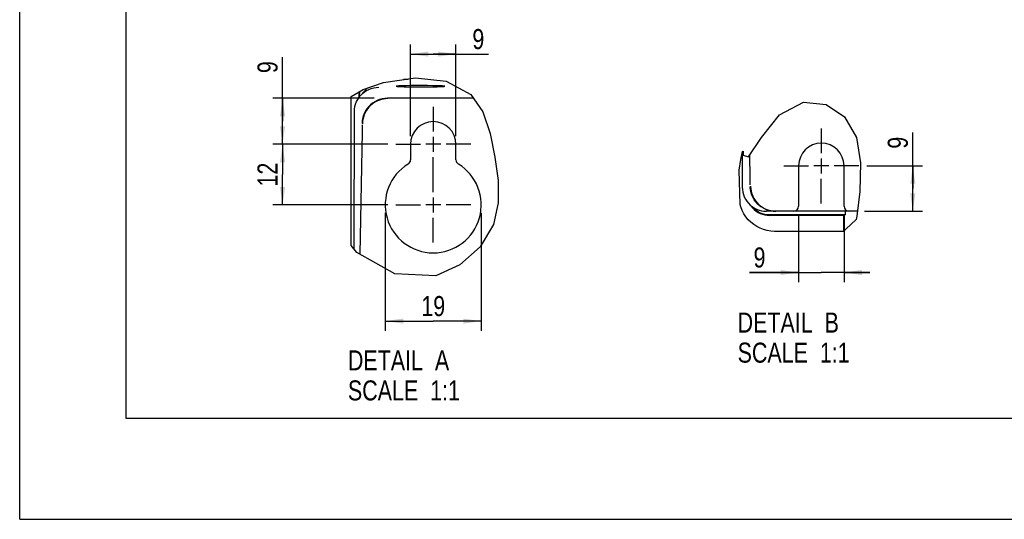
# Model space of a CAD drawing. Header units: inches. Extents: x 0 to 117, y 0 to 83.
# Tile 1 of 70: x 0 to 38, y 0 to 19. Entities that reach past the tile are written whole.
import ezdxf

# ---------------------------------------------------------------- set-up
doc = ezdxf.new("R2010")
doc.units = ezdxf.units.IN
doc.header["$LTSCALE"] = 6.431102
doc.header["$MEASUREMENT"] = 0
doc.linetypes.add('CENTER', pattern=[0.6, 0.375, -0.075, 0.075, -0.075])
doc.layers.get('0').update_dxf_attribs({"linetype": 'CONTINUOUS'})
doc.layers.add('DEFAULT_1', color=7, linetype='CENTER')
doc.styles.get("Standard").update_dxf_attribs({"font": 'txt', "width": 0.8})
doc.dimstyles.new('DIMSTYLE_3', dxfattribs={"dimtxt": 0.78125, "dimasz": 0.7, "dimexe": 0.18, "dimexo": 0.0625, "dimgap": 0.09, "dimtad": 1, "dimdec": 1, "dimlfac": 0.2, "dimzin": 4, "dimdsep": 46, "dimtxsty": 'STANDARD', "dimblk": '_FILLED', "dimblk1": '_FILLED', "dimblk2": '_FILLED', "dimcen": 0.09, "dimadec": 0, "dimazin": 0, "dimtfac": 1, "dimtdec": 1, "dimtofl": 0, "dimtmove": 0, "dimatfit": 3, "dimldrblk": '_FILLED', "dimfxl": 1, "dimtolj": 1, "dimtzin": 4, "dimarcsym": 0})
doc.dimstyles.new('DIMSTYLE_4', dxfattribs={"dimtxt": 0.78125, "dimasz": 0.7, "dimexe": 0.18, "dimexo": 0.0625, "dimgap": 0.09, "dimtad": 1, "dimdec": 0, "dimlfac": 0.2, "dimzin": 4, "dimdsep": 46, "dimtxsty": 'STANDARD', "dimblk": '_FILLED', "dimblk1": '_FILLED', "dimblk2": '_FILLED', "dimcen": 0.09, "dimadec": 0, "dimazin": 0, "dimtfac": 1, "dimtdec": 0, "dimtofl": 0, "dimtmove": 0, "dimatfit": 3, "dimldrblk": '_FILLED', "dimfxl": 1, "dimtolj": 1, "dimtzin": 4, "dimarcsym": 0})

# ---------------------------------------------------------------- blocks, each defined once
blk = doc.blocks.new('_FILLED')
at = {"color": 0, "linetype": 'BYBLOCK'}
blk.add_solid([(0, 0), (-1, 0.143), (-1, -0.143)], dxfattribs=at)
blk = doc.blocks.new('*D12')
at = {"color": 7, "linetype": 'CONTINUOUS'}
for p, q in [((14.339, 14.619), (9.867, 14.619)), ((10.242, 14.619), (10.242, 13.438)), ((10.242, 12.257), (10.242, 13.438)), ((14.339, 12.257), (9.867, 12.257))]:
    blk.add_line(p, q, dxfattribs=at)
at = {"color": 7, "linetype": 'CONTINUOUS', "xscale": 0.7, "yscale": 0.7, "zscale": 0.7}
for p, rotation in [((10.242, 14.619), 90), ((10.242, 12.257), 270)]:
    blk.add_blockref('_FILLED', p, dxfattribs=dict(at, rotation=rotation))
at = {"color": 7, "linetype": 'CONTINUOUS', "insert": (9.265, 13.438), "char_height": 0.7812, "width": 1.25, "attachment_point": 2, "rotation": 90, "line_spacing_factor": 0.9}
blk.add_mtext('12', dxfattribs=at)
blk = doc.blocks.new('*D13')
at = {"color": 7, "linetype": 'CONTINUOUS'}
for p, q in [((10.242, 15.516), (10.242, 18.019)), ((13.806, 16.413), (9.867, 16.413)), ((10.242, 16.413), (10.242, 15.516)), ((10.242, 14.619), (10.242, 15.516)), ((14.339, 14.619), (9.867, 14.619))]:
    blk.add_line(p, q, dxfattribs=at)
at = {"color": 7, "linetype": 'CONTINUOUS', "xscale": 0.7, "yscale": 0.7, "zscale": 0.7}
for p, rotation in [((10.242, 16.413), 90), ((10.242, 14.619), 270)]:
    blk.add_blockref('_FILLED', p, dxfattribs=dict(at, rotation=rotation))
at = {"color": 7, "linetype": 'CONTINUOUS', "insert": (9.265, 17.394), "char_height": 0.781, "width": 0.625, "attachment_point": 1, "rotation": 90, "line_spacing_factor": 0.9}
blk.add_mtext('9', dxfattribs=at)
blk = doc.blocks.new('*D14')
at = {"color": 7, "linetype": 'CONTINUOUS'}
for p, q in [((14.243, 11.945), (14.243, 7.352)), ((17.983, 11.945), (17.983, 7.352)), ((14.243, 7.727), (16.113, 7.727)), ((17.983, 7.727), (16.113, 7.727))]:
    blk.add_line(p, q, dxfattribs=at)
at = {"color": 7, "linetype": 'CONTINUOUS', "xscale": 0.7, "yscale": 0.7, "zscale": 0.7, "rotation": 180}
blk.add_blockref('_FILLED', (14.243, 7.727), dxfattribs=at)
at = {"color": 7, "linetype": 'CONTINUOUS', "xscale": 0.7, "yscale": 0.7, "zscale": 0.7}
blk.add_blockref('_FILLED', (17.983, 7.727), dxfattribs=at)
at = {"color": 7, "linetype": 'CONTINUOUS', "insert": (16.113, 8.704), "char_height": 0.7812, "width": 1.25, "attachment_point": 2, "line_spacing_factor": 0.9}
blk.add_mtext('19', dxfattribs=at)
blk = doc.blocks.new('*D15')
at = {"color": 7, "linetype": 'CONTINUOUS'}
for p, q in [((15.227, 14.932), (15.227, 18.511)), ((16.999, 14.932), (16.999, 18.511)), ((15.227, 18.136), (16.113, 18.136)), ((16.999, 18.136), (16.113, 18.136)), ((16.113, 18.136), (18.262, 18.136))]:
    blk.add_line(p, q, dxfattribs=at)
at = {"color": 7, "linetype": 'CONTINUOUS', "xscale": 0.7, "yscale": 0.7, "zscale": 0.7, "rotation": 180}
blk.add_blockref('_FILLED', (15.227, 18.136), dxfattribs=at)
at = {"color": 7, "linetype": 'CONTINUOUS', "xscale": 0.7, "yscale": 0.7, "zscale": 0.7}
blk.add_blockref('_FILLED', (16.999, 18.136), dxfattribs=at)
at = {"color": 7, "linetype": 'CONTINUOUS', "insert": (17.637, 19.112), "char_height": 0.781, "width": 0.625, "attachment_point": 1, "line_spacing_factor": 0.9}
blk.add_mtext('9', dxfattribs=at)
blk = doc.blocks.new('*D16')
at = {"color": 7, "linetype": 'CONTINUOUS'}
for p, q in [((30.347, 11.892), (30.347, 9.246)), ((32.119, 11.892), (32.119, 9.246)), ((30.347, 9.621), (28.433, 9.621)), ((28.433, 9.621), (31.233, 9.621)), ((33.119, 9.621), (31.233, 9.621)), ((32.119, 9.621), (33.119, 9.621))]:
    blk.add_line(p, q, dxfattribs=at)
at = {"color": 7, "linetype": 'CONTINUOUS', "xscale": 0.7, "yscale": 0.7, "zscale": 0.7}
blk.add_blockref('_FILLED', (30.347, 9.621), dxfattribs=at)
at = {"color": 7, "linetype": 'CONTINUOUS', "xscale": 0.7, "yscale": 0.7, "zscale": 0.7, "rotation": 180}
blk.add_blockref('_FILLED', (32.119, 9.621), dxfattribs=at)
at = {"color": 7, "linetype": 'CONTINUOUS', "insert": (29.058, 10.598), "char_height": 0.781, "width": 0.625, "attachment_point": 3, "line_spacing_factor": 0.9}
blk.add_mtext('9', dxfattribs=at)
blk = doc.blocks.new('*D17')
at = {"color": 7, "linetype": 'CONTINUOUS'}
for p, q in [((34.798, 12.893), (34.798, 15.073)), ((33.007, 13.779), (35.173, 13.779)), ((34.798, 13.779), (34.798, 12.893)), ((34.798, 12.007), (34.798, 12.893)), ((32.915, 12.007), (35.173, 12.007))]:
    blk.add_line(p, q, dxfattribs=at)
at = {"color": 7, "linetype": 'CONTINUOUS', "xscale": 0.7, "yscale": 0.7, "zscale": 0.7}
for p, rotation in [((34.798, 13.779), 90), ((34.798, 12.007), 270)]:
    blk.add_blockref('_FILLED', p, dxfattribs=dict(at, rotation=rotation))
at = {"color": 7, "linetype": 'CONTINUOUS', "insert": (33.821, 14.448), "char_height": 0.781, "width": 0.625, "attachment_point": 1, "rotation": 90, "line_spacing_factor": 0.9}
blk.add_mtext('9', dxfattribs=at)

msp = doc.modelspace()

# ---------------------------------------------------------------- linework, layer by layer
at = {"color": 7, "linetype": 'CONTINUOUS'}
for p, q in [((0, 0), (0, 82.677)), ((4.134, 78.74), (4.134, 3.937)), ((13.385, 16.756), (14.179, 17.034)), ((14.179, 17.034), (15.424, 17.215)), ((14.672, 16.882), (14.673, 16.881)), ((15.247, 16.905), (15.058, 16.902)), ((15.459, 16.906), (15.247, 16.905)), ((15.424, 17.215), (16.619, 17.08)), ((15.678, 16.907), (15.459, 16.906)), ((15.893, 16.906), (15.678, 16.907)), ((16.569, 16.881), (16.57, 16.882)), ((16.619, 17.08), (17.572, 16.561)), ((12.914, 16.479), (13.385, 16.756)), ((13.215, 16.548), (13.21, 16.454)), ((13.229, 16.64), (13.215, 16.548)), ((13.232, 16.542), (13.227, 16.454)), ((13.237, 16.669), (13.229, 16.64)), ((13.246, 16.631), (13.232, 16.542)), ((13.234, 16.454), (13.24, 16.547)), ((13.24, 16.547), (13.254, 16.637)), ((13.259, 16.682), (13.246, 16.631)), ((13.254, 16.637), (13.267, 16.686)), ((13.552, 16.814), (13.296, 16.54)), ((13.296, 16.54), (13.353, 16.596)), ((15.35, 16.858), (15.564, 16.857)), ((15.564, 16.857), (15.783, 16.857)), ((15.783, 16.857), (15.995, 16.859)), ((15.995, 16.859), (16.184, 16.862)), ((17.572, 16.561), (18.044, 15.882)), ((12.914, 10.679), (12.914, 16.479)), ((13.21, 16.431), (13.21, 16.454)), ((17.675, 16.413), (14.327, 16.413)), ((29.602, 15.766), (30.533, 16.265)), ((30.533, 16.265), (31.425, 16.17)), ((31.425, 16.17), (32.135, 15.691)), ((13.041, 15.894), (13.046, 15.994)), ((18.044, 15.882), (18.335, 15.034)), ((28.903, 14.879), (29.602, 15.766)), ((13.343, 15.376), (13.342, 15.241)), ((32.135, 15.691), (32.606, 14.881)), ((13.341, 15.109), (13.259, 10.335)), ((13.342, 15.241), (13.341, 15.109)), ((18.335, 15.034), (18.518, 14.114)), ((15.227, 14.619), (15.227, 14.018)), ((16.406, 14.619), (15.821, 14.619)), ((16.113, 14.912), (16.113, 14.327)), ((16.999, 14.018), (16.999, 14.619)), ((28.392, 14.126), (28.903, 14.879)), ((32.606, 14.881), (32.762, 13.893)), ((28.097, 14.03), (28.156, 14.334)), ((28.149, 14.297), (28.151, 12.952)), ((28.156, 14.334), (28.186, 14.35)), ((28.186, 14.35), (28.187, 14.307)), ((28.187, 14.307), (28.186, 14.254)), ((28.186, 14.254), (28.186, 14.201)), ((28.186, 14.201), (28.392, 14.126)), ((28.46, 13.315), (28.445, 14.204)), ((18.518, 14.114), (18.64, 13.206)), ((28.037, 13.605), (28.097, 14.03)), ((31.233, 14.071), (31.233, 13.487)), ((32.762, 13.893), (32.731, 12.785)), ((28.076, 12.269), (28.037, 13.605)), ((30.347, 13.779), (30.347, 12.204)), ((31.525, 13.779), (30.941, 13.779)), ((32.119, 12.204), (32.119, 13.779)), ((18.64, 13.206), (18.648, 12.331)), ((28.462, 13.181), (28.46, 13.315)), ((28.462, 13.04), (28.462, 13.181)), ((28.464, 12.94), (28.464, 12.943)), ((28.464, 12.934), (28.464, 12.937)), ((28.464, 12.929), (28.464, 12.931)), ((28.465, 12.923), (28.465, 12.926)), ((28.465, 12.918), (28.465, 12.92)), ((28.477, 12.992), (28.482, 12.889)), ((32.731, 12.785), (32.623, 11.815)), ((16.113, 12.549), (16.113, 11.965)), ((18.648, 12.331), (18.462, 11.499)), ((16.406, 12.257), (15.821, 12.257)), ((29.447, 12.007), (29.097, 12.007)), ((32.645, 12.007), (29.461, 12.007)), ((32.158, 12.007), (32.158, 11.865)), ((32.158, 11.865), (29.214, 11.865)), ((32.096, 11.847), (29.214, 11.847)), ((32.158, 11.865), (32.096, 11.847)), ((32.096, 11.847), (32.096, 11.226)), ((32.195, 11.309), (32.588, 11.693)), ((32.623, 11.815), (32.588, 11.693)), ((18.462, 11.499), (17.94, 10.619)), ((32.096, 11.226), (29.41, 11.226)), ((32.096, 11.226), (32.195, 11.309)), ((13.132, 10.407), (12.914, 10.679)), ((14.612, 9.572), (13.132, 10.407)), ((17.94, 10.619), (17.155, 9.915)), ((17.155, 9.915), (16.209, 9.496)), ((16.209, 9.496), (14.612, 9.572)), ((4.134, 3.937), (112.795, 3.937)), ((0, 0), (116.929, 0))]:
    msp.add_line(p, q, dxfattribs=at)
for points in [[(15.058, 16.902), (14.973, 16.9), (14.898, 16.898), (14.833, 16.896), (14.777, 16.893), (14.732, 16.891), (14.701, 16.888), (14.681, 16.885), (14.672, 16.882)], [(14.673, 16.881), (14.681, 16.879), (14.701, 16.876), (14.733, 16.873), (14.777, 16.871), (14.834, 16.868), (14.9, 16.866), (14.974, 16.864), (15.058, 16.862), (15.149, 16.86), (15.35, 16.858)], [(15.134, 17.142), (15.065, 17.143), (15.035, 17.143), (15.008, 17.144), (14.983, 17.144), (14.963, 17.145), (14.95, 17.146)], [(16.57, 16.882), (16.562, 16.885), (16.541, 16.888), (16.51, 16.891), (16.465, 16.893), (16.408, 16.896), (16.343, 16.898), (16.268, 16.9), (16.184, 16.902), (16.093, 16.903), (15.893, 16.906)], [(16.184, 16.862), (16.269, 16.864), (16.344, 16.866), (16.409, 16.868), (16.465, 16.871), (16.51, 16.873), (16.541, 16.876), (16.561, 16.879), (16.569, 16.881)], [(13.088, 16.189), (13.125, 16.282), (13.17, 16.37), (13.224, 16.453), (13.285, 16.528), (13.296, 16.54)], [(13.353, 16.596), (13.429, 16.658), (13.513, 16.713)], [(13.513, 16.713), (13.604, 16.759), (13.698, 16.795)], [(13.698, 16.795), (13.794, 16.82), (13.891, 16.835), (13.988, 16.84)], [(13.046, 15.994), (13.062, 16.093), (13.088, 16.189)], [(13.669, 16.133), (13.607, 16.069), (13.55, 15.999), (13.5, 15.925), (13.458, 15.847), (13.422, 15.765), (13.394, 15.68), (13.374, 15.592), (13.361, 15.503), (13.357, 15.414)], [(14.327, 16.413), (14.223, 16.407), (14.121, 16.391), (14.02, 16.364), (13.923, 16.326), (13.831, 16.279), (13.744, 16.222), (13.664, 16.156), (13.591, 16.082), (13.526, 16.001)], [(14.341, 16.398), (14.259, 16.394), (14.177, 16.384), (14.097, 16.367), (14.018, 16.343), (13.942, 16.313), (13.868, 16.277), (13.798, 16.234), (13.732, 16.186), (13.669, 16.133)], [(13.032, 10.532), (13.032, 10.604), (13.041, 15.894)], [(13.526, 16.001), (13.492, 15.949), (13.461, 15.896), (13.433, 15.841), (13.409, 15.784), (13.389, 15.726), (13.372, 15.667), (13.359, 15.606), (13.35, 15.545), (13.344, 15.484)], [(13.344, 15.484), (13.344, 15.477), (13.344, 15.471), (13.343, 15.465), (13.343, 15.459), (13.343, 15.452), (13.343, 15.446), (13.343, 15.441), (13.343, 15.435), (13.343, 15.429)], [(28.151, 12.952), (28.157, 12.852), (28.172, 12.754), (28.198, 12.66), (28.233, 12.568), (28.279, 12.479), (28.332, 12.397), (28.395, 12.32), (28.465, 12.25), (28.542, 12.188), (28.625, 12.134), (28.714, 12.089), (28.806, 12.054), (28.9, 12.028), (28.997, 12.013), (29.097, 12.007)], [(28.462, 12.992), (28.462, 12.986), (28.462, 12.98), (28.463, 12.975), (28.463, 12.969), (28.463, 12.964), (28.463, 12.953)], [(28.463, 12.953), (28.463, 12.948), (28.464, 12.943)], [(28.514, 12.678), (28.482, 12.796), (28.465, 12.918)], [(28.482, 12.889), (28.498, 12.787), (28.525, 12.688)], [(29.447, 12.007), (29.325, 12.015), (29.204, 12.038), (29.087, 12.075), (28.976, 12.127), (28.873, 12.192), (28.778, 12.27), (28.693, 12.359), (28.62, 12.457), (28.56, 12.564), (28.514, 12.678)], [(28.525, 12.688), (28.562, 12.591), (28.609, 12.5), (28.665, 12.413), (28.73, 12.333), (28.802, 12.26), (28.883, 12.195), (28.969, 12.139), (29.061, 12.093), (29.157, 12.056)], [(28.153, 12.041), (28.102, 12.175), (28.076, 12.269)], [(29.41, 11.226), (29.263, 11.234), (29.121, 11.257), (28.983, 11.293), (28.85, 11.345), (28.721, 11.411), (28.6, 11.489), (28.489, 11.579), (28.387, 11.681), (28.297, 11.792), (28.219, 11.913), (28.153, 12.041)], [(28.483, 12.236), (28.498, 12.212), (28.556, 12.14), (28.622, 12.074), (28.693, 12.016), (28.771, 11.966)], [(28.777, 11.982), (28.702, 12.031), (28.633, 12.087), (28.569, 12.151), (28.535, 12.194)], [(28.771, 11.966), (28.854, 11.924), (28.94, 11.891), (29.028, 11.867)], [(29.029, 11.884), (28.942, 11.907), (28.858, 11.94), (28.777, 11.982)], [(29.157, 12.056), (29.257, 12.029), (29.358, 12.013), (29.461, 12.007)], [(29.028, 11.867), (29.119, 11.853), (29.214, 11.847)], [(29.214, 11.865), (29.12, 11.87), (29.029, 11.884)]]:
    msp.add_lwpolyline(points, dxfattribs=at)
for centre, radius, start, end in [((16.113, 14.619), 0.886, 0, 180), ((31.233, 13.779), 0.886, 0, 180), ((16.113, 12.257), 1.87, 121.5881, 58.4119), ((15.031, 14.018), 0.197, 301.5881, 360), ((17.196, 14.018), 0.197, 180, 238.4119), ((30.15, 12.204), 0.197, 270, 360), ((32.316, 12.204), 0.197, 180, 270)]:
    msp.add_arc(centre, radius, start, end, dxfattribs=at)
at = {"layer": 'DEFAULT_1', "color": 7, "linetype": 'CENTER'}
for p, q in [((16.113, 16.081), (16.113, 15.119)), ((31.233, 15.241), (31.233, 14.279)), ((14.652, 14.619), (15.613, 14.619)), ((17.575, 14.619), (16.613, 14.619)), ((16.113, 12.757), (16.113, 14.119)), ((29.771, 13.779), (30.733, 13.779)), ((32.694, 13.779), (31.733, 13.779)), ((31.233, 12.317), (31.233, 13.279)), ((14.652, 12.257), (15.613, 12.257)), ((17.575, 12.257), (16.613, 12.257)), ((16.113, 10.796), (16.113, 11.757))]:
    msp.add_line(p, q, dxfattribs=at)

# ---------------------------------------------------------------- texts
at = {"color": 7, "linetype": 'CONTINUOUS', "char_height": 0.7812, "width": 6.25, "attachment_point": 1, "line_spacing_factor": 0.9}
for s, insert in [('DETAIL  B\\PSCALE  1:1', (27.972, 8.06)), ('DETAIL  A\\PSCALE  1:1', (12.788, 6.587))]:
    msp.add_mtext(s, dxfattribs=dict(at, insert=insert))

# ---------------------------------------------------------------- dimensions: what is measured, and where the dimension line sits
at = {"color": 7, "linetype": 'CONTINUOUS'}
for base, p1, p2, angle, dimstyle, picture, middle in [((15.227, 18.136), (16.999, 14.932), (15.227, 14.932), 180, 'DIMSTYLE_3', '*D15', (17.949, 18.722)), ((10.242, 16.413), (14.339, 14.619), (13.806, 16.413), 90, 'DIMSTYLE_4', '*D13', (9.656, 17.707)), ((34.798, 12.007), (33.007, 13.779), (32.915, 12.007), 270, 'DIMSTYLE_3', '*D17', (34.212, 14.76)), ((10.242, 14.619), (14.339, 12.257), (14.339, 14.619), 90, 'DIMSTYLE_3', '*D12', (9.936, 12.88))]:
    dim = msp.add_linear_dim(base=base, p1=p1, p2=p2, angle=angle, dimstyle=dimstyle, dxfattribs=at)
    dim.commit()
    dim.dimension.update_dxf_attribs({"geometry": picture, "text_midpoint": middle, "dimtype": 160})
for base, p1, p2, picture, middle in [((17.983, 7.727), (14.243, 11.945), (17.983, 11.945), '*D14', (15.488, 8.313)), ((32.119, 9.621), (30.347, 11.892), (32.119, 11.892), '*D16', (28.12, 10.207))]:
    dim = msp.add_linear_dim(base=base, p1=p1, p2=p2, dimstyle='DIMSTYLE_3', dxfattribs=at)
    dim.commit()
    dim.dimension.update_dxf_attribs({"geometry": picture, "text_midpoint": middle, "dimtype": 160})

doc.saveas('drawing.dxf')
